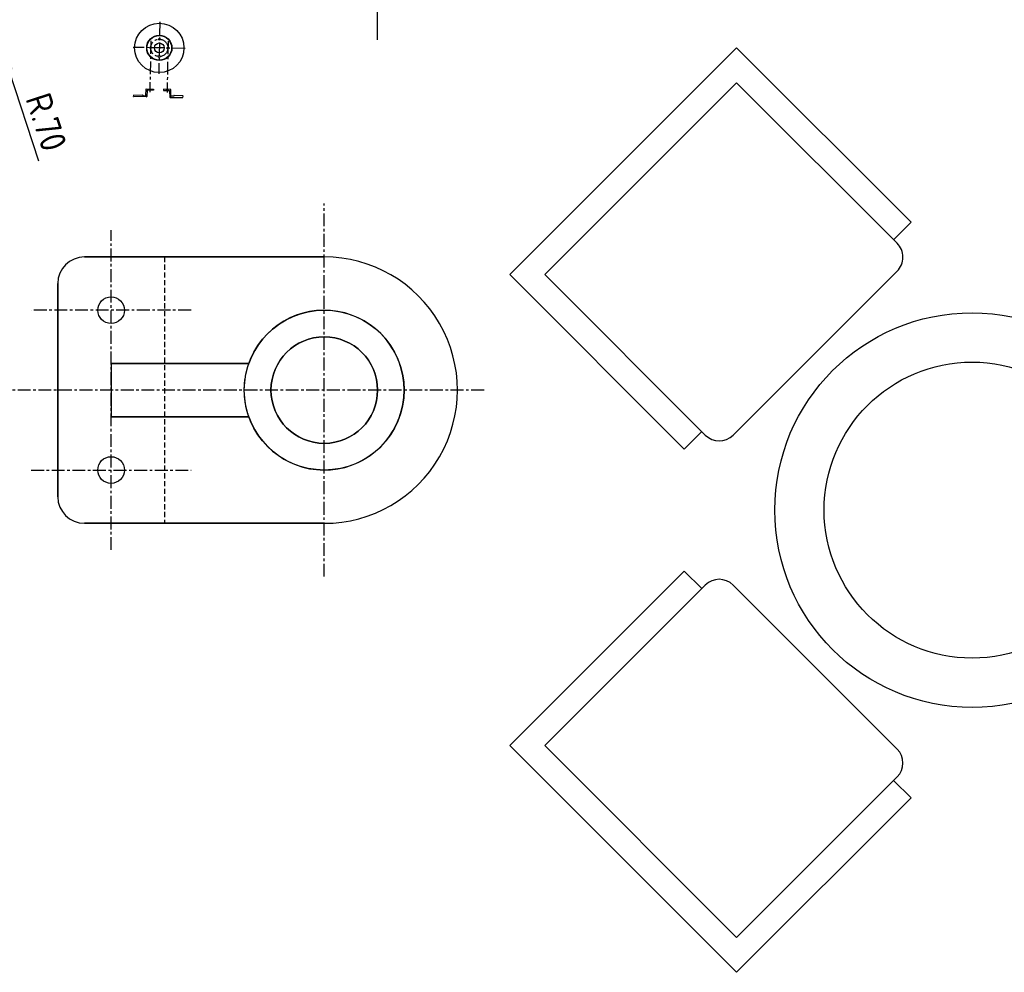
# Model space of a CAD drawing. Header units: inches. Extents: x 100794 to 106273, y 288 to 2276.
# Tile 94 of 149: x 103227 to 103322, y 775 to 867. Entities that reach past the tile are written whole.
import ezdxf

# ---------------------------------------------------------------- set-up
doc = ezdxf.new("R2010")
doc.units = ezdxf.units.IN
doc.header["$MEASUREMENT"] = 0
for name, pattern in [('CENTER', [2, 1.25, -0.25, 0.25, -0.25]), ('CENTERX2', [4, 2.5, -0.5, 0.5, -0.5]), ('HIDDENX2', [0.75, 0.5, -0.25])]:
    doc.linetypes.add(name, pattern=pattern)
doc.layers.get('DEFPOINTS').update_dxf_attribs({"linetype": 'CONTINUOUS'})
for name, color, linetype in [('2', 3, 'CONTINUOUS'), ('5', 5, 'CONTINUOUS'), ('ANNOTATION', 6, 'CONTINUOUS'), ('CENTERX2', 1, 'CENTERX2'), ('CENTRE_LINE', 7, 'CENTER'), ('HIDDEN', 7, 'HIDDENX2'), ('PART', 7, 'CONTINUOUS'), ('TOP', 7, 'CONTINUOUS')]:
    doc.layers.add(name, color=color, linetype=linetype)
doc.styles.get("Standard").update_dxf_attribs({"font": 'ISOCP'})
doc.dimstyles.get("Standard").update_dxf_attribs({"dimtxt": 0.18, "dimasz": 0.18, "dimexe": 0.18, "dimexo": 0.0625, "dimgap": 0.09, "dimtad": 0, "dimtih": 1, "dimtoh": 1, "dimdec": 4, "dimzin": 0, "dimdsep": 46, "dimtxsty": 'Standard', "dimcen": 0.09, "dimadec": 0, "dimazin": 0, "dimtfac": 1, "dimtdec": 4, "dimtofl": 0, "dimtmove": 0, "dimatfit": 3, "dimfxl": 1, "dimtolj": 1, "dimtzin": 0, "dimarcsym": 0})

# ---------------------------------------------------------------- blocks, each defined once
blk = doc.blocks.new('*D50')
at = {"layer": 'ANNOTATION', "color": 0, "lineweight": -2, "transparency": 16777216}
blk.add_line((103228.719, 853.724), (103225.856, 862.522), dxfattribs=at)
at = {"layer": 'ANNOTATION', "color": 0, "transparency": 16777216}
blk.add_solid([(103226.252, 862.651), (103225.46, 862.393), (103225.082, 864.899)], dxfattribs=at)
at = {"layer": 'DEFPOINTS', "color": 0, "transparency": 16777216}
for p in [(103225.082, 864.899), (103225.185, 864.584)]:
    blk.add_point(p, dxfattribs=at)
at = {"layer": 'ANNOTATION', "color": 0, "transparency": 16777216, "insert": (103229.457, 857.514), "char_height": 2.5, "attachment_point": 5, "rotation": 288.02636}
blk.add_mtext('\\A1;R.70', dxfattribs=at)
blk = doc.blocks.new('C')
at = {"layer": '2'}
for p, q in [((-325, 0), (-325, -500)), ((-325, 0), (325, 0)), ((325, 0), (325, -500)), ((-275, -50), (-275, -510)), ((-275, -50), (275, -50)), ((275, -50), (275, -510)), ((-325, -500), (-275, -500)), ((275, -500), (325, -500)), ((-235, -550), (235, -550))]:
    blk.add_line(p, q, dxfattribs=at)
for centre, start, end in [((-235, -510), 180, 270), ((235, -510), 270, 0)]:
    blk.add_arc(centre, 40, start, end, dxfattribs=at)

msp = doc.modelspace()

# ---------------------------------------------------------------- linework, layer by layer
at = {"layer": '2'}
for p, q in [((103274.43548, 797.00525), (103291.36154, 813.93131)), ((103291.36154, 813.93131), (103293.05415, 812.23871)), ((103277.82069, 797.00525), (103293.39267, 812.57723)), ((103296.10084, 812.57723), (103312.01134, 796.66673)), ((103274.43548, 797.00525), (103296.43936, 775.00137)), ((103277.82069, 797.00525), (103296.43936, 778.38658)), ((103296.43936, 778.38658), (103312.01134, 793.95856)), ((103311.67281, 793.62004), (103313.36542, 791.92743)), ((103296.43936, 775.00137), (103313.36542, 791.92743))]:
    msp.add_line(p, q, dxfattribs=at)
for radius in [19.14965, 14.36224]:
    msp.add_circle((103319.28954, 819.85543), radius, dxfattribs=at)
for centre, start, end in [((103294.74675, 811.22314), 45, 135), ((103310.65725, 795.31265), 315, 45)]:
    msp.add_arc(centre, 1.91497, start, end, dxfattribs=at)
at = {"layer": '5'}
msp.add_line((103261.56714, 871.49128), (103261.56714, 865.50391), dxfattribs=at)
at = {"layer": 'CENTERX2', "linetype": 'CENTER'}
for p, q in [((103239.59684, 865.39591), (103239.49725, 860.41956)), ((103241.2721, 865.36238), (103241.17251, 860.38603))]:
    msp.add_line(p, q, dxfattribs=at)
at = {"layer": 'CENTRE_LINE'}
for p, q in [((103256.424, 813.40373), (103256.424, 849.59657)), ((103235.74237, 815.98893), (103235.74237, 847.01137)), ((103243.49798, 839.25576), (103227.98676, 839.25576)), ((103271.93522, 831.50015), (103225.40156, 831.50015)), ((103227.98676, 823.74454), (103243.49798, 823.74454))]:
    msp.add_line(p, q, dxfattribs=at)
at = {"layer": 'HIDDEN'}
for p, q in [((103239.41713, 860.72283), (103239.41473, 860.60317)), ((103239.58944, 860.71938), (103239.58705, 860.59972)), ((103241.09239, 860.6893), (103241.08999, 860.56964)), ((103241.2647, 860.68585), (103241.2623, 860.56619))]:
    msp.add_line(p, q, dxfattribs=at)
at = {"layer": 'HIDDEN', "color": 0, "extrusion": (0, 0, -1)}
msp.add_line((103240.91278, 844.42616), (103240.91278, 818.57413), dxfattribs=at)
msp.add_line((103240.91278, 844.42616), (103240.91278, 818.57413), dxfattribs=at)
at = {"layer": 'PART', "linetype": 'CENTER'}
for p, q in [((103240.47157, 867.23307), (103240.37061, 862.18814)), ((103242.94355, 864.66012), (103237.89863, 864.76109))]:
    msp.add_line(p, q, dxfattribs=at)
at = {"layer": 'PART'}
for p, q in [((103237.93195, 860.00646), (103237.93434, 860.12613)), ((103239.1821, 859.95272), (103237.96009, 859.97717)), ((103237.96364, 860.15427), (103238.80605, 860.13741)), ((103238.83419, 860.10802), (103238.83362, 860.0793)), ((103238.8342, 860.10812), (103238.83419, 860.10802)), ((103238.86224, 860.07873), (103239.07987, 860.07366)), ((103239.10919, 860.10034), (103239.15387, 860.7281)), ((103239.15387, 860.7281), (103239.86227, 860.71392)), ((103239.25481, 860.57914), (103239.21133, 859.97936)), ((103239.85987, 860.59426), (103239.28403, 860.60578)), ((103239.85987, 860.59426), (103239.68277, 860.5978)), ((103239.86227, 860.71392), (103239.85987, 860.59426)), ((103240.81956, 860.69476), (103240.81716, 860.5751)), ((103240.81716, 860.5751), (103241.393, 860.56358)), ((103240.81716, 860.5751), (103240.99426, 860.57156)), ((103241.52795, 860.68059), (103240.81956, 860.69476)), ((103241.42114, 860.53579), (103241.44059, 859.93474)), ((103241.46872, 859.90695), (103242.69074, 859.8825)), ((103241.54749, 860.05154), (103241.52795, 860.68059)), ((103241.79337, 860.02007), (103241.57572, 860.02371)), ((103241.82257, 860.04822), (103241.82199, 860.0195)), ((103241.82257, 860.04831), (103241.82257, 860.04822)), ((103242.69428, 860.0596), (103241.85186, 860.07646)), ((103242.72003, 859.91064), (103242.72242, 860.0303))]:
    msp.add_line(p, q, dxfattribs=at)
for centre, radius in [((103240.42109, 864.7106), 2.39371), ((103240.42109, 864.7106), 1.22558), ((103240.42109, 864.7106), 1.19685), ((103240.43785, 865.54823), 0.08617), ((103239.58346, 864.72737), 0.08617), ((103240.42109, 864.7106), 0.47874), ((103241.25872, 864.69384), 0.08617), ((103240.40433, 863.87297), 0.08617)]:
    msp.add_circle(centre, radius, dxfattribs=at)
at = {"layer": 'PART', "linetype": 'CENTER'}
msp.add_circle((103240.42109, 864.7106), 0.8378, dxfattribs=at)
at = {"layer": 'PART'}
for centre, start, end in [((103237.96067, 860.00589), 178.8535069, 268.8535069), ((103237.96306, 860.12555), 88.8535069, 178.8535069), ((103238.80548, 860.10869), 358.8535069, 88.8535069), ((103238.86291, 860.10745), 178.8535069, 268.6653409), ((103239.08054, 860.10238), 268.6653409, 355.928529), ((103239.18268, 859.98143), 268.8535069, 355.8535069), ((103239.28346, 860.57706), 88.8535069, 175.8535069), ((103241.39243, 860.53486), 1.8535069, 88.8535069), ((103241.4693, 859.93567), 181.8535069, 268.8535069), ((103241.5762, 860.05243), 181.7784849, 269.041673), ((103241.79385, 860.04879), 269.041673, 358.8535069), ((103241.85129, 860.04774), 88.8535069, 178.8535069), ((103242.69131, 859.91122), 268.8535069, 358.8535069), ((103242.69371, 860.03088), 358.8535069, 88.8535069)]:
    msp.add_arc(centre, 0.02872, start, end, dxfattribs=at)
at = {"layer": 'TOP', "color": 0, "extrusion": (0, 0, -1)}
for p, q in [((103256.424, 844.42616), (103233.15717, 844.42616)), ((103233.15717, 844.42616), (103240.91278, 844.42616)), ((103240.91278, 844.42616), (103256.424, 844.42616)), ((103230.57197, 821.15934), (103230.57197, 841.84096)), ((103230.57197, 841.84096), (103230.57197, 821.15934)), ((103235.74237, 834.08535), (103235.74237, 828.91494)), ((103249.11194, 834.08535), (103235.74237, 834.08535)), ((103235.74237, 834.08535), (103249.11194, 834.08535)), ((103235.74237, 828.91494), (103249.11194, 828.91494)), ((103249.11194, 828.91494), (103235.74237, 828.91494)), ((103233.15717, 818.57413), (103256.424, 818.57413)), ((103240.91278, 818.57413), (103233.15717, 818.57413)), ((103256.424, 818.57413), (103240.91278, 818.57413))]:
    msp.add_line(p, q, dxfattribs=at)
msp.add_lwpolyline([(-103249.11194, 828.91494), (-103249.06976, 829.03749), (-103249.02964, 829.16072), (-103248.99158, 829.28461), (-103248.95559, 829.40911), (-103248.9217, 829.5342), (-103248.88989, 829.65983), (-103248.86019, 829.78598), (-103248.83261, 829.91261), (-103248.80714, 830.03969), (-103248.7838, 830.16717), (-103248.76259, 830.29502), (-103248.74352, 830.42321), (-103248.7266, 830.5517), (-103248.71183, 830.68045), (-103248.69921, 830.80943), (-103248.68874, 830.93861), (-103248.68044, 831.06794), (-103248.6743, 831.1974), (-103248.67032, 831.32694), (-103248.66851, 831.45652), (-103248.66886, 831.58612), (-103248.67138, 831.7157), (-103248.67607, 831.84521), (-103248.68292, 831.97463), (-103248.69193, 832.10392), (-103248.70309, 832.23303), (-103248.71642, 832.36195), (-103248.73189, 832.49062), (-103248.74952, 832.61901), (-103248.76929, 832.7471), (-103248.79119, 832.87483), (-103248.81523, 833.00218), (-103248.84369, 833.13977), (-103248.87463, 833.27683), (-103248.90806, 833.4133), (-103248.94395, 833.54914), (-103248.9823, 833.68431), (-103249.02309, 833.81877), (-103249.06631, 833.95246), (-103249.11194, 834.08535)], dxfattribs=at)
at = {"layer": 'TOP', "color": 0}
for centre, radius in [((103235.74237, 839.25576), 1.2926), ((103235.74237, 839.25576), 1.2926), ((103256.424, 831.50015), 7.75561), ((103256.424, 831.50015), 5.17041), ((103235.74237, 823.74454), 1.2926), ((103235.74237, 823.74454), 1.2926)]:
    msp.add_circle(centre, radius, dxfattribs=at)
for centre, radius, start, end in [((103233.15717, 841.84096), 2.5852, 90, 179.9999982), ((103233.15717, 841.84096), 2.5852, 90, 179.9999982), ((103256.424, 831.50015), 12.92602, 269.9999985, 90), ((103256.424, 831.50015), 12.92602, 269.9999985, 90), ((103256.424, 831.50015), 7.75561, 199.4712206, 160.5287794), ((103256.424, 831.50015), 5.17041, 180.0000081, 179.9999919), ((103256.424, 831.50015), 5.17041, 179.9999919, 180.0000081), ((103233.15717, 821.15934), 2.5852, 180, 270), ((103233.15717, 821.15934), 2.5852, 180, 270)]:
    msp.add_arc(centre, radius, start, end, dxfattribs=at)

# ---------------------------------------------------------------- block references
at = {"layer": '2', "xscale": 0.04787413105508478, "yscale": 0.04787413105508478, "zscale": 0.04787413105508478, "rotation": 44.99999999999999}
msp.add_blockref('C', (103285.43742, 853.70756), dxfattribs=at)

# ---------------------------------------------------------------- dimensions: what is measured, and where the dimension line sits
at = {"layer": 'ANNOTATION'}
dim = msp.add_radius_dim(center=(103225.18473, 864.58435), mpoint=(103225.08233, 864.89902), text='R.70', dimstyle='Standard', override={"dimtxt": 2.5, "dimasz": 2.5, "dimexe": 1.25, "dimexo": 0.625, "dimgap": 0.625, "dimtad": 1, "dimtih": 0, "dimtoh": 0, "dimzin": 8, "dimlunit": 6, "dimcen": 2.5, "dimtofl": 1}, dxfattribs=at)
dim.commit()
dim.dimension.update_dxf_attribs({"geometry": '*D50', "text_midpoint": (103227.67431, 856.93418), "dimtype": 164})

doc.saveas('drawing.dxf')
